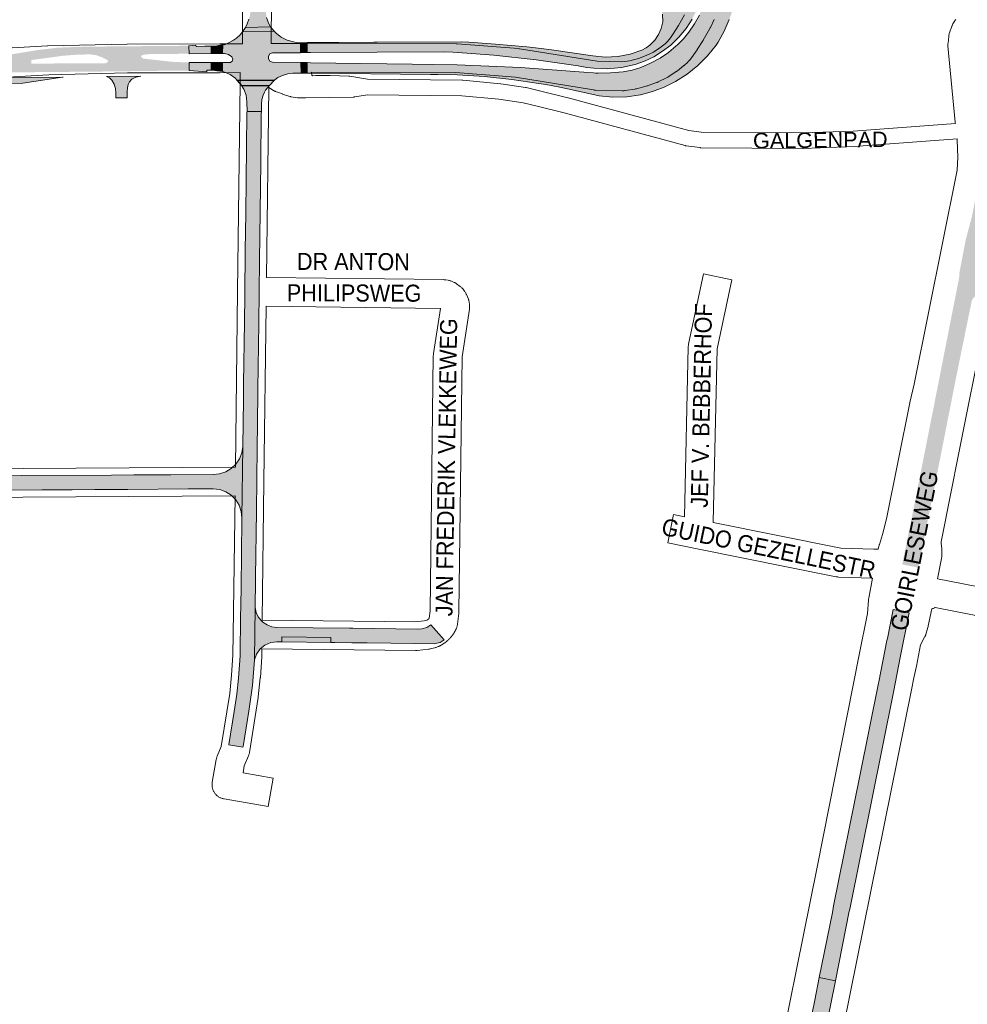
# Paper-space layout 'Layout1' of a CAD drawing. Header units: metres. Extents: x 123097 to 144122, y 392739 to 407589.
# Tile 119 of 256: x 132185 to 132613, y 394566 to 395011. Entities that reach past the tile are written whole.
import ezdxf
from ezdxf.enums import TextEntityAlignment as Align

# ---------------------------------------------------------------- set-up
doc = ezdxf.new("R2010")
doc.units = ezdxf.units.M
doc.header["$MEASUREMENT"] = 0
for name, color, linetype, lineweight in [('gs-anno-wegen algemeen tekst', 7, 'Continuous', 0), ('gs-knt-aanvullende hoofdweg', 7, 'Continuous', 0), ('gs-knt-fietspaden', 7, 'Continuous', 0), ('gs-knt-wegen algemeen', 7, 'Continuous', 0), ('ir-ARC-asfalt-hoofdwegen-te inspecteren', 5, 'Continuous', 0), ('ir-ARC-fietspaden naastliggend- te inspecteren', 1, 'Continuous', 0)]:
    doc.layers.add(name, color=color, linetype=linetype, lineweight=lineweight)
doc.styles.add('Style-Arial', font='arial.ttf')

psp = doc.layouts.get("Layout1")

# ---------------------------------------------------------------- hatches: boundary and pattern name
at = {"layer": 'ir-ARC-asfalt-hoofdwegen-te inspecteren', "linetype": 'Continuous', "lineweight": 13}
for points in [[(132288.189, 395011.728), (132287.425, 395009.603), (132286.661, 395007.948), (132297.973, 395008.226), (132297.111, 395009.83), (132296.534, 395011.257), (132296.071, 395012.475), (132296.065, 395012.589), (132296.085, 395012.706), (132295.48, 395018.467), (132295.436, 395019.816), (132295.447, 395020.571), (132295.511, 395025.894), (132295.655, 395037.915), (132295.692, 395040.974), (132295.792, 395049.304), (132295.93, 395060.856), (132294.58, 395060.878), (132289.474, 395060.976), (132289.335, 395049.311), (132289.236, 395041.005), (132289.198, 395037.831), (132289.056, 395025.903), (132288.998, 395021.006), (132288.868, 395017.091), (132288.957, 395016.931), (132288.971, 395016.746), (132288.825, 395014.824), (132288.722, 395014.029)], [(132452.777, 394976.487), (132446.553, 394977.062), (132440.441, 394978.367), (132428.78, 394980.93), (132422.455, 394982.139), (132419.23, 394982.701), (132407.02, 394984.48), (132394.749, 394985.768), (132382.436, 394986.563), (132373.669, 394986.66), (132370.275, 394986.715), (132316.23, 394987.229), (132314.677, 394987.241), (132314.47, 394987.238), (132314.465, 394992.076), (132316.073, 394992.041), (132361.935, 394991.432), (132382.316, 394991.053), (132410.96, 394989.785), (132439.564, 394987.821), (132443.919, 394987.392), (132444.981, 394987.317), (132446.046, 394987.294), (132451.69, 394987.449), (132457.319, 394987.882), (132461.398, 394988.685), (132465.366, 394989.927), (132469.811, 394991.781), (132474.059, 394994.05), (132477.841, 394996.647), (132481.358, 394999.592), (132481.808, 395000), (132484.608, 395002.814), (132487.143, 395005.869), (132489.671, 395009.618), (132491.834, 395013.588), (132493.518, 395017.432), (132495.109, 395022.212), (132495.691, 395024.318), (132495.579, 395024.858), (132495.133, 395025.183), (132494.64, 395025.304), (132494.079, 395025.23), (132493.727, 395024.787), (132492.897, 395021.92), (132491.919, 395019.099), (132491.546, 395018.115), (132490.174, 395014.884), (132488.606, 395011.744), (132485.818, 395007.466), (132482.561, 395003.535), (132478.877, 395000), (132475.209, 394997.177), (132471.27, 394994.747), (132467.101, 394992.737), (132462.746, 394991.169), (132456.597, 394989.87), (132450.337, 394989.321), (132444.056, 394989.529), (132440.98, 394989.91), (132437.045, 394990.62), (132418.023, 394993.368), (132398.914, 394995.43), (132384.614, 394996.506), (132380.43, 394996.723), (132376.249, 394996.898), (132316.045, 394996.585), (132314.46, 394996.578), (132314.455, 395001.088), (132314.551, 395001.089), (132316.297, 395001.087), (132328.878, 395001.15), (132344.659, 395001.258), (132346.239, 395001.283), (132384.242, 395001.427), (132387.59, 395001.29), (132399.74, 395000.48), (132413.89, 394999.16), (132420.311, 394998.409), (132425, 394997.86), (132443.635, 394995.068), (132449.28, 394994.575), (132454.939, 394994.862), (132460.506, 394995.923), (132465.874, 394997.737), (132467.761, 394998.748), (132469.498, 395000), (132471.669, 395002.172), (132473.391, 395004.714), (132474.603, 395007.536), (132475.26, 395010.535), (132475.21, 395013.958), (132474.389, 395017.281), (132472.838, 395020.333), (132470.639, 395022.956), (132468.339, 395024.75), (132465.736, 395026.066), (132462.928, 395026.857), (132460.02, 395027.091), (132521.55, 395031.58), (132518.397, 395030.949), (132515.444, 395029.679), (132512.817, 395027.824), (132510.632, 395025.466), (132508.982, 395022.706), (132507.94, 395019.664), (132507.24, 395016.86), (132505.367, 395011.495), (132503.049, 395006.307), (132500.301, 395001.333), (132499.388, 395000), (132495.528, 394995.144), (132491.146, 394990.753), (132486.298, 394986.883), (132481.046, 394983.583), (132475.994, 394981.008), (132470.695, 394978.988), (132465.21, 394977.547), (132459.025, 394976.649)], [(132282.942, 394983.926), (132299.668, 394983.999), (132299.804, 394984.141), (132300.648, 394984.833), (132301.277, 394985.277), (132303.432, 394986.28), (132305.712, 394986.951), (132308.067, 394987.274), (132310.001, 394987.263), (132311.742, 394987.225), (132311.604, 394992.133), (132298.858, 394992.326), (132297.708, 394992.757), (132297.008, 394993.766), (132297.009, 394994.994), (132297.711, 394996.003), (132298.862, 394996.431), (132311.542, 394996.561), (132311.479, 395001.07), (132310.943, 395001.067), (132309.704, 395001.231), (132308.399, 395001.441), (132305.487, 395002.189), (132302.787, 395003.511), (132301.949, 395004.112), (132300.601, 395005.214), (132299.601, 395006.36), (132285.295, 395006.008), (132284.281, 395004.569), (132282.534, 395003.149), (132281.21, 395002.192), (132279.252, 395001.112), (132277.393, 395000.286), (132277.029, 395000.166), (132276.67, 395000.302), (132276.32, 395000.219), (132276.29, 394996.207), (132277.151, 394996.196), (132278.955, 394995.679), (132280.507, 394994.625), (132280.947, 394993.701), (132280.672, 394992.715), (132279.817, 394992.152), (132276.26, 394992.166), (132276.229, 394987.981), (132276.632, 394987.913), (132276.745, 394987.91), (132276.857, 394987.875), (132279.746, 394986.694), (132282.264, 394984.85), (132282.461, 394984.504)], [(132261.084, 394999.678), (132261.133, 394996.082), (132271.053, 394996.172), (132271.074, 394999.458), (132268.274, 394999.472), (132264.592, 394999.369), (132264.117, 394999.676), (132264.041, 394999.922)], [(132272.095, 394996.182), (132273.728, 394996.195), (132273.676, 394999.596), (132272.001, 394999.453), (132271.074, 394999.458), (132271.053, 394996.172)], [(132311.542, 394996.561), (132314.46, 394996.578), (132314.455, 395001.088), (132311.663, 395001.071), (132311.479, 395001.07)], [(132273.751, 394992.172), (132272.151, 394992.153), (132271.081, 394992.149), (132271.111, 394988.64), (132271.763, 394988.65), (132273.751, 394988.398)], [(132273.751, 394988.398), (132273.782, 394988.394), (132276.229, 394987.981), (132276.26, 394992.166), (132273.751, 394992.172)], [(132153.357, 394985.141), (132159.292, 394984.215), (132169.886, 394982.622), (132185.904, 394982.821), (132203.868, 394985.527), (132204.133, 394985.552)], [(132239.383, 394985.947), (132223.76, 394985.768), (132225.114, 394985.145), (132226.236, 394984.164), (132227.267, 394982.368), (132227.787, 394980.364), (132228.017, 394978.328), (132228.068, 394976.087), (132233.137, 394976.196), (132233.174, 394978.813), (132233.226, 394980.663), (132233.547, 394982.127), (132234.248, 394983.452), (132235.276, 394984.543), (132237.018, 394985.497)], [(132294.61, 394977.379), (132295.19, 394978.635), (132295.744, 394979.575), (132297.558, 394981.787), (132284.765, 394981.731), (132285.878, 394980.13), (132286.939, 394977.305), (132287.294, 394974.309), (132287.319, 394969.962), (132293.818, 394969.975), (132293.864, 394973.324), (132294.052, 394975.386)], [(132291.158, 394757.95), (132291.179, 394759.606), (132291.552, 394789.071), (132291.74, 394803.898), (132291.756, 394805.168), (132291.905, 394816.89), (132292.231, 394842.509), (132292.256, 394844.46), (132292.635, 394874.277), (132292.971, 394902.604), (132293.516, 394946.782), (132293.538, 394948.559), (132293.76, 394966.569), (132293.79, 394968.967), (132293.818, 394969.975), (132287.319, 394969.962), (132287.282, 394969.501), (132287.283, 394969.039), (132286.732, 394923.791), (132286.531, 394907.287), (132286.284, 394886.97), (132286.135, 394874.757), (132285.796, 394846.937), (132285.708, 394839.786), (132285.45, 394818.52), (132285.03, 394786.294), (132284.815, 394769.397), (132284.641, 394755.593), (132284.627, 394754.492), (132284.449, 394740.46), (132284.439, 394739.659), (132284.267, 394726.08), (132284.24, 394723.96), (132283.51, 394713.87), (132282.7, 394706.53), (132281.481, 394698.743), (132279.145, 394683.818), (132279.109, 394683.59), (132285.503, 394682.566), (132285.556, 394682.893), (132287.526, 394695.113), (132288.14, 394698.92), (132289.734, 394710.431), (132290.66, 394722.015), (132291.004, 394745.732)], [(132285.03, 394786.294), (132285.45, 394818.52), (132285.012, 394815.639), (132283.951, 394812.926), (132282.318, 394810.513), (132280.193, 394808.519), (132277.682, 394807.042), (132274.907, 394806.154), (132272.004, 394805.9), (132252.953, 394805.779), (132240.127, 394805.697), (132236.222, 394805.672), (132226.066, 394805.608), (132185.251, 394805.348), (132167.29, 394805.234), (132144.72, 394805.09), (132141.086, 394805.513), (132137.551, 394806.458), (132134.19, 394807.904), (132131.073, 394809.821), (132128.267, 394812.169), (132117.219, 394801.423), (132119.031, 394799.951), (132121.134, 394798.939), (132123.415, 394798.443), (132123.847, 394798.41), (132151.779, 394798.597), (132163.652, 394798.676), (132165.412, 394798.688), (132179.776, 394798.784), (132194.631, 394798.883), (132207.876, 394798.971), (132208.254, 394798.974), (132218.492, 394799.042), (132224.381, 394799.081), (132233.401, 394799.142), (132260.754, 394799.324), (132270.265, 394799.388), (132272.08, 394799.4), (132274.973, 394799.047), (132277.716, 394798.062), (132280.173, 394796.494), (132282.221, 394794.421), (132283.76, 394791.946), (132284.712, 394789.191)], [(132291.004, 394745.732), (132290.66, 394722.015), (132291.595, 394724.682), (132293.226, 394726.99), (132295.428, 394728.761), (132298.032, 394729.859), (132300.772, 394730.2), (132303.048, 394730.174), (132303.048, 394732.416), (132325.201, 394732.166), (132325.176, 394729.924), (132327.095, 394729.902), (132334.758, 394729.815), (132341.641, 394729.737), (132352.344, 394729.615), (132372.139, 394729.391), (132372.433, 394729.422), (132374.577, 394729.98), (132376.503, 394731.076), (132370.483, 394737.921), (132368.586, 394736.703), (132366.431, 394736.041), (132364.178, 394735.983), (132335.211, 394736.327), (132333.711, 394736.345), (132300.818, 394736.736), (132298.557, 394737.038), (132296.421, 394737.842), (132294.522, 394739.106), (132294.156, 394739.43), (132293.811, 394739.767), (132292.437, 394741.529), (132291.486, 394743.55)], [(132576.677, 394730.75), (132572.931, 394712.086), (132572.861, 394711.507), (132564.321, 394669.584), (132552.497, 394610.821), (132552.311, 394609.835), (132551.988, 394607.905), (132546.075, 394578.505), (132553.337, 394577.041), (132559.634, 394608.402), (132559.833, 394609.4), (132579.544, 394707.455), (132582.796, 394723.878), (132586.722, 394743.299), (132579.398, 394744.804), (132576.922, 394731.74)], [(132546.075, 394578.505), (132544.003, 394568.2), (132535.303, 394525.592), (132530.928, 394505.225), (132527.65, 394490.095), (132524.821, 394477.614), (132522.01, 394464.788), (132521.883, 394464.419), (132521.672, 394463.488), (132519.381, 394453.359), (132518.845, 394451.504), (132516.286, 394441.764), (132510.066, 394416.354), (132509.796, 394415.321), (132509.254, 394413.251), (132507, 394404.637), (132506.818, 394403.944), (132506.782, 394403.805), (132506.738, 394403.642), (132502.73, 394388.827), (132501.739, 394385.164), (132497.827, 394370.704), (132497.443, 394369.288), (132497.416, 394369.187), (132497.569, 394369.149), (132496.557, 394365.424), (132503.702, 394363.661), (132504.941, 394368.07), (132505.172, 394368.891), (132505.34, 394369.499), (132509.326, 394383.916), (132510.345, 394387.597), (132514.439, 394402.403), (132514.712, 394403.394), (132516.191, 394409.543), (132520.199, 394426.208), (132525.499, 394447.946), (132526.823, 394453.205), (132528.905, 394461.472), (132529.731, 394464.751), (132530.339, 394468.479), (132531.023, 394471.282), (132534.139, 394484.755), (132537.482, 394500), (132538.249, 394503.607), (132541.254, 394517.737), (132545.192, 394536.929), (132553.337, 394577.041)]]:
    psp.add_hatch(color=5, dxfattribs=at).paths.add_polyline_path(points, flags=0)
h = psp.add_hatch(color=5, dxfattribs=at)
h.paths.add_polyline_path([(132590.808, 394763.753), (132583.567, 394765.242), (132584.18, 394768.361), (132587.954, 394786.66), (132599.821, 394846.696), (132609.328, 394895.034), (132609.446, 394897.206), (132612.302, 394912.089), (132614.914, 394921.887), (132622.08, 394957.128), (132622.783, 394960.328), (132623.664, 394964.717), (132630.151, 394998.114), (132630.363, 394999.325), (132631.227, 395005.493), (132631.494, 395007.502), (132631.923, 395010.982), (132632.814, 395019.414), (132632.966, 395020.561), (132633.064, 395022.139), (132632.871, 395023.708), (132632.686, 395024.537), (132632.253, 395025.748), (132631.624, 395026.87), (132640.263, 395027.026), (132639.811, 395024.78), (132638.398, 395017.733), (132638.547, 395016.966), (132639.242, 395016.225), (132640.69, 395014.841), (132641.014, 395014.612), (132641.363, 395014.432), (132641.766, 395014.464), (132642.014, 395014.783), (132643.038, 395018.656), (132643.51, 395020.604), (132644.413, 395024.855), (132644.819, 395027.111), (132656.258, 395027.309), (132655.979, 395025.088), (132655.596, 395022.614), (132654.988, 395019.42), (132654.192, 395015.501), (132653.685, 395013.106), (132652.67, 395009.75), (132651.455, 395006.46), (132649.69, 395002.379), (132646.074, 394995.211), (132644.738, 394992.517), (132643.231, 394989.396), (132642.369, 394987.574), (132641.532, 394985.738), (132638.33, 394978.387), (132636.852, 394974.638), (132636.161, 394972.761), (132633.753, 394965.673), (132631.821, 394959.578), (132630.831, 394956.592), (132629.58, 394952.185), (132627.026, 394943.13), (132624.891, 394933.968), (132619.064, 394904.676), (132619.694, 394903.473), (132618.867, 394898.853), (132616.367, 394886.141), (132615.835, 394885.81), (132615.014, 394884.482), (132607.909, 394849.673), (132605.976, 394839.854), (132601.036, 394814.794), (132597.478, 394796.738), (132597.287, 394796.02)])
h.paths.add_polyline_path([(132634.847, 394996.656), (132634.36, 394996.805), (132634.235, 394997.298), (132636.724, 395009.378), (132637.187, 395010.005), (132637.579, 395010.034), (132637.887, 395009.788), (132638.177, 395009.278), (132638.705, 395007.378), (132638.454, 395005.422), (132635.226, 394996.995)], flags=16)
h = psp.add_hatch(color=5, dxfattribs=at)
h.paths.add_polyline_path([(132128.782, 394987.2), (132128.716, 394994.383), (132168.709, 394994.76), (132175.299, 394995.158), (132181.85, 394995.977), (132192.982, 394997.783), (132201.854, 394998.812), (132210.777, 394999.18), (132228.326, 394999.412), (132231.618, 394999.429), (132259.157, 394999.678), (132261.084, 394999.678), (132261.133, 394996.082), (132243.569, 394995.921), (132241.656, 394995.767), (132239.772, 394995.403), (132239.473, 394995.176), (132239.445, 394994.802), (132239.9, 394994.166), (132240.618, 394993.855), (132253.502, 394992.431), (132261.173, 394992.115), (132261.212, 394988.474), (132259.705, 394988.474), (132246.247, 394988.346), (132217.904, 394988), (132214.939, 394987.975), (132186.436, 394987.701), (132169.426, 394987.539), (132143.509, 394987.323), (132137.019, 394987.278)])
h.paths.add_polyline_path([(132189.826, 394991.614), (132189.801, 394993.229), (132204.082, 394995.159), (132209.173, 394995.562), (132216.257, 394995.82), (132219.082, 394995.399), (132221.79, 394994.49), (132224.297, 394993.121), (132224.47, 394992.809), (132224.435, 394992.453), (132224.08, 394992.113), (132223.384, 394991.789)], flags=16)
at = {"layer": 'ir-ARC-asfalt-hoofdwegen-te inspecteren', "linetype": 'Continuous', "lineweight": 13, "extrusion": (0, 0, -1)}
psp.add_hatch(color=5, dxfattribs=at).paths.add_polyline_path([(-132269.199, 394987.941), (-132269.161, 394988.6), (-132271.111, 394988.64), (-132271.081, 394992.149), (-132261.173, 394992.115), (-132261.212, 394988.474)], flags=0)

# ---------------------------------------------------------------- linework, layer by layer
at = {"layer": 'gs-knt-aanvullende hoofdweg', "color": 7, "linetype": 'Continuous', "flags": 128}
for points in [[(132572.759, 394772.043), (132573.053, 394773.537), (132573.104, 394773.771), (132573.163, 394774.002), (132573.231, 394774.232), (132574.632, 394778.68), (132576.512, 394785.859), (132586.986, 394838.211), (132587.024, 394838.39), (132588.948, 394846.778), (132608.385, 394943.383), (132608.7, 394949.315), (132608.444, 394956.994), (132608.391, 394957.627)], [(132623.842, 394883.546), (132621.83, 394878.904), (132621.806, 394878.848), (132607.821, 394808.853), (132606.748, 394803.483), (132606.747, 394803.478), (132605.666, 394798.11), (132601.111, 394775.496), (132601.202, 394774.614), (132601.431, 394772.398), (132601.441, 394772.278), (132601.445, 394772.218), (132601.447, 394772.158), (132601.45, 394772.038), (132601.451, 394768.92), (132601.447, 394768.753), (132601.435, 394768.587), (132601.415, 394768.421), (132601.388, 394768.256), (132601.314, 394767.872), (132599.564, 394758.774)], [(132491.537, 394407.582), (132493.691, 394414.843), (132493.775, 394415.106), (132493.871, 394415.366), (132493.977, 394415.622), (132494.094, 394415.873), (132504.053, 394436.046), (132508.078, 394452.232), (132514.383, 394479.401), (132523.495, 394521.738), (132545.034, 394628.371), (132564.079, 394724.323), (132564.085, 394724.354), (132567.889, 394743.046), (132568.291, 394749.101), (132568.316, 394749.378), (132568.352, 394749.654), (132568.4, 394749.927), (132570.194, 394759.034)], [(132596.887, 394745.095), (132595.354, 394737.403), (132595.32, 394737.251), (132595.28, 394737.1), (132594.255, 394733.612), (132594.237, 394733.552), (132594.205, 394733.44), (132594.153, 394733.279), (132594.094, 394733.121), (132594.027, 394732.966), (132593.953, 394732.815), (132593.872, 394732.658), (132593.828, 394732.573), (132591.892, 394728.839), (132589.958, 394719.24), (132588.876, 394713.872), (132587.791, 394708.504), (132547.829, 394510.83)]]:
    psp.add_lwpolyline(points, dxfattribs=at)
at = {"layer": 'gs-knt-fietspaden', "color": 7, "linetype": 'Continuous', "flags": 128}
for points in [[(132316.478, 394987.681), (132316.481, 394987.564), (132316.504, 394987.426), (132316.687, 394986.33), (132316.889, 394986.134), (132318.486, 394986.198), (132318.626, 394986.201), (132324.817, 394986.201), (132324.894, 394986.2), (132333.345, 394986.014), (132333.479, 394986.009), (132333.613, 394985.998), (132333.747, 394985.982), (132333.879, 394985.961), (132341.821, 394984.557), (132384.624, 394984.089), (132384.763, 394984.084), (132384.902, 394984.075), (132401.895, 394982.532), (132402, 394982.521), (132402.104, 394982.506), (132413.304, 394980.809), (132413.446, 394980.785), (132413.587, 394980.754), (132420.748, 394979.057), (132420.784, 394979.049), (132432.402, 394976.165), (132432.472, 394976.146), (132487.049, 394961.392), (132492.726, 394960.627), (132538.647, 394960.294), (132561.443, 394961.139), (132607.589, 394964.607)], [(132608.391, 394957.627), (132561.903, 394954.134), (132561.77, 394954.126), (132538.829, 394953.275), (132538.674, 394953.273), (132492.452, 394953.609), (132492.304, 394953.613), (132492.157, 394953.624), (132492.009, 394953.64), (132485.885, 394954.465), (132485.735, 394954.489), (132485.586, 394954.519), (132485.438, 394954.556), (132430.675, 394969.36), (132419.11, 394972.231), (132412.109, 394973.89), (132401.156, 394975.55), (132384.407, 394977.071), (132341.771, 394977.537), (132336.1, 394976.573), (132335.967, 394976.553), (132335.833, 394976.538), (132335.699, 394976.528), (132335.564, 394976.523), (132313.926, 394976.201), (132310.95, 394976.092), (132310.803, 394976.09), (132310.656, 394976.094), (132310.51, 394976.104), (132310.364, 394976.12), (132310.219, 394976.142), (132307.195, 394976.669), (132307.029, 394976.702), (132306.864, 394976.743), (132306.702, 394976.792), (132303.428, 394977.869), (132303.328, 394977.903), (132300.167, 394979.049), (132300.034, 394979.101), (132299.903, 394979.157), (132299.774, 394979.219), (132299.648, 394979.286), (132299.525, 394979.359), (132299.295, 394979.5), (132297.193, 394980.792)], [(132597.978, 394745.514), (132597.645, 394745.365), (132597.302, 394745.231), (132596.952, 394745.114), (132596.887, 394745.095)], [(132598.401, 394745.735), (132598.31, 394745.683), (132597.985, 394745.518), (132597.981, 394745.515), (132597.978, 394745.514)]]:
    psp.add_lwpolyline(points, dxfattribs=at)
at = {"layer": 'gs-knt-wegen algemeen', "color": 7, "linetype": 'Continuous', "flags": 128}
for points in [[(132285.242, 395000.59), (132285.262, 395007.025), (132285.305, 395021.061), (132285.306, 395021.161), (132285.362, 395024.184)], [(132298.385, 395024.244), (132298.325, 395020.971), (132298.263, 395000.639)], [(132298.263, 395000.639), (132312.741, 395000.708), (132312.782, 395000.708), (132312.969, 395000.708), (132381.852, 395000.583), (132382.102, 395000.578), (132382.352, 395000.563), (132410.041, 394998.379), (132410.305, 394998.353), (132410.567, 394998.316), (132445.639, 394992.649), (132456.81, 394992.392), (132460.387, 394992.943), (132464.294, 394993.974), (132467.843, 394995.212), (132471.161, 394996.866), (132473.966, 394998.699), (132476.322, 395000.597), (132477.49, 395001.652), (132478.736, 395003.203), (132479.952, 395005.025), (132482.362, 395008.814), (132485.143, 395013.707)], [(132498.522, 395011.63), (132496.853, 395008.007), (132496.731, 395007.758), (132496.6, 395007.514), (132493.602, 395002.239), (132493.52, 395002.099), (132493.435, 395001.961), (132490.899, 394997.975), (132490.821, 394997.856), (132489.406, 394995.736), (132489.241, 394995.501), (132489.067, 394995.273), (132487.315, 394993.093), (132487.149, 394992.894), (132486.975, 394992.702), (132486.796, 394992.52), (132486.793, 394992.517), (132486.791, 394992.515)], [(132607.589, 394964.607), (132607.551, 394964.871), (132607.515, 394965.175), (132604.257, 394999.629), (132604.235, 394999.944), (132604.228, 395000.259), (132604.237, 395000.574), (132604.26, 395000.889), (132604.563, 395003.923), (132604.602, 395004.237), (132604.657, 395004.549), (132604.726, 395004.858), (132604.811, 395005.163), (132604.91, 395005.464), (132605.987, 395008.482), (132606.096, 395008.766), (132606.218, 395009.045), (132606.353, 395009.317), (132606.5, 395009.583), (132607.311, 395010.969), (132607.444, 395011.186), (132607.585, 395011.397), (132607.735, 395011.604)], [(132162.438, 394997.624), (132197.043, 394999.582), (132197.265, 394999.59), (132232.995, 395000.394), (132233.118, 395000.396), (132275.004, 395000.542), (132285.242, 395000.59)], [(132486.791, 394992.515), (132486.604, 394992.34), (132484.914, 394990.813), (132484.776, 394990.691), (132484.634, 394990.573), (132481.882, 394988.356), (132481.712, 394988.224), (132481.537, 394988.097), (132481.358, 394987.976), (132477.964, 394985.759), (132477.751, 394985.625), (132477.532, 394985.5), (132477.309, 394985.383), (132473.282, 394983.375), (132473.033, 394983.257), (132472.779, 394983.15), (132472.521, 394983.054), (132468.343, 394981.597), (132468.103, 394981.519), (132467.86, 394981.45), (132463.378, 394980.267), (132463.156, 394980.212), (132462.933, 394980.165), (132462.707, 394980.127), (132458.224, 394979.437), (132457.941, 394979.399), (132457.656, 394979.375), (132457.37, 394979.362), (132457.085, 394979.363), (132444.892, 394979.643), (132444.595, 394979.656), (132444.299, 394979.684), (132444.004, 394979.724), (132408.753, 394985.42), (132381.578, 394987.564), (132316.478, 394987.681)], [(132284.255, 394987.566), (132275.053, 394987.523), (132233.226, 394987.376), (132197.668, 394986.576), (132163.031, 394984.616), (132162.746, 394984.607), (132123.082, 394984.102)], [(132282.056, 394809.225), (132283.043, 394888.646), (132284.198, 394982.929), (132284.255, 394987.566)], [(132123.082, 394984.102), (132123.528, 394912.416), (132124.178, 394820.191), (132124.363, 394819.017), (132124.662, 394817.871), (132125.788, 394815.252), (132127.318, 394813.044), (132129.258, 394811.182), (132131.527, 394809.744), (132134.191, 394808.727), (132135.234, 394808.499), (132137.926, 394808.286), (132282.056, 394809.225)], [(132297.193, 394980.792), (132296.141, 394894.991)], [(132296.141, 394894.991), (132376.137, 394893.949), (132376.396, 394893.941), (132376.654, 394893.922), (132376.911, 394893.893), (132377.167, 394893.854), (132378.237, 394893.668), (132378.533, 394893.609), (132378.826, 394893.537), (132379.115, 394893.451), (132379.401, 394893.352), (132380.418, 394892.972), (132380.695, 394892.861), (132380.967, 394892.738), (132381.233, 394892.602), (132381.493, 394892.454), (132381.745, 394892.294), (132381.99, 394892.123), (132383.733, 394890.843), (132383.971, 394890.661), (132384.199, 394890.468), (132384.418, 394890.264), (132384.628, 394890.051), (132384.828, 394889.828), (132385.017, 394889.596), (132385.684, 394888.74), (132385.863, 394888.499)], [(132385.863, 394888.499), (132386.031, 394888.251), (132386.187, 394887.994), (132386.331, 394887.731), (132386.462, 394887.462), (132386.581, 394887.186), (132387.395, 394885.182), (132387.501, 394884.9), (132387.595, 394884.614), (132387.675, 394884.323), (132387.742, 394884.029), (132387.795, 394883.733), (132387.834, 394883.434), (132387.867, 394883.123)], [(132387.913, 394880.658), (132384.565, 394859.077), (132383.146, 394743.726), (132383.139, 394743.488), (132383.123, 394743.25), (132383.099, 394743.013), (132382.508, 394738.197), (132382.464, 394737.899), (132382.406, 394737.603), (132382.335, 394737.31), (132382.251, 394737.02), (132382.153, 394736.735), (132382.042, 394736.455), (132382.006, 394736.371), (132381.97, 394736.287), (132381.933, 394736.203), (132381.896, 394736.121), (132381.859, 394736.038), (132381.821, 394735.955), (132381.782, 394735.872), (132381.743, 394735.791), (132381.704, 394735.708), (132381.664, 394735.626), (132381.623, 394735.544), (132381.583, 394735.464), (132381.541, 394735.382), (132381.499, 394735.301), (132381.457, 394735.221), (132381.415, 394735.141), (132381.371, 394735.06), (132381.328, 394734.98), (132381.283, 394734.9), (132381.239, 394734.822), (132381.194, 394734.742), (132381.149, 394734.663), (132381.103, 394734.584), (132381.057, 394734.507), (132381.01, 394734.428), (132380.962, 394734.35), (132380.915, 394734.273), (132380.867, 394734.196), (132380.818, 394734.119), (132380.769, 394734.042), (132380.72, 394733.965), (132380.67, 394733.889), (132380.62, 394733.813), (132380.569, 394733.738), (132380.518, 394733.662), (132380.467, 394733.588), (132380.414, 394733.513), (132380.362, 394733.438), (132380.309, 394733.364), (132380.256, 394733.29), (132380.202, 394733.217), (132380.148, 394733.143), (132380.093, 394733.07), (132380.039, 394732.998), (132379.984, 394732.926), (132379.928, 394732.854), (132379.871, 394732.782), (132379.815, 394732.711), (132379.758, 394732.64), (132379.701, 394732.569), (132379.643, 394732.498), (132379.585, 394732.429), (132379.526, 394732.359), (132379.467, 394732.289), (132379.408, 394732.22), (132379.348, 394732.152), (132379.288, 394732.084), (132379.227, 394732.015), (132379.166, 394731.947), (132379.106, 394731.881), (132379.044, 394731.814), (132378.982, 394731.747), (132378.919, 394731.68), (132378.857, 394731.615), (132378.793, 394731.549), (132378.73, 394731.484), (132378.665, 394731.419), (132378.602, 394731.355), (132378.537, 394731.291), (132378.472, 394731.227), (132378.406, 394731.163), (132378.341, 394731.101), (132378.275, 394731.038), (132378.208, 394730.976), (132378.141, 394730.914), (132378.075, 394730.853), (132378.007, 394730.792), (132377.939, 394730.731), (132377.87, 394730.67), (132377.802, 394730.611), (132377.733, 394730.551), (132377.664, 394730.492), (132377.594, 394730.433), (132377.525, 394730.375), (132377.455, 394730.317), (132377.384, 394730.259), (132377.313, 394730.202), (132377.242, 394730.146), (132377.17, 394730.089), (132377.098, 394730.033), (132377.026, 394729.977), (132376.954, 394729.923), (132376.881, 394729.868), (132376.808, 394729.814), (132376.734, 394729.76), (132376.661, 394729.706), (132376.587, 394729.653), (132376.513, 394729.601), (132376.438, 394729.548), (132376.364, 394729.497), (132376.288, 394729.446), (132376.212, 394729.394), (132376.137, 394729.344), (132376.061, 394729.294), (132375.985, 394729.244), (132375.908, 394729.195), (132375.831, 394729.146), (132375.754, 394729.099), (132375.676, 394729.05), (132375.598, 394729.003), (132375.52, 394728.956), (132375.443, 394728.91), (132375.364, 394728.864), (132375.285, 394728.818), (132375.206, 394728.773), (132375.127, 394728.728), (132375.047, 394728.684), (132374.967, 394728.64), (132374.887, 394728.596), (132374.807, 394728.554), (132374.727, 394728.511), (132374.646, 394728.469), (132374.565, 394728.427), (132374.484, 394728.387), (132374.402, 394728.346), (132374.32, 394728.306), (132374.238, 394728.266), (132374.157, 394728.227), (132373.984, 394728.148), (132373.81, 394728.075), (132373.093, 394727.785), (132372.811, 394727.679), (132372.525, 394727.585), (132372.235, 394727.506), (132370.173, 394726.988), (132369.888, 394726.924), (132369.599, 394726.872), (132369.309, 394726.833), (132364.233, 394726.269), (132363.969, 394726.245), (132363.704, 394726.232), (132363.438, 394726.229), (132294.034, 394727.036)], [(132295.981, 394881.972), (132294.995, 394802.675), (132294.199, 394740.055)], [(132294.199, 394740.055), (132363.191, 394739.253), (132367.434, 394739.725), (132368.63, 394740.025), (132368.703, 394740.054), (132368.74, 394740.074), (132368.778, 394740.095), (132368.815, 394740.117), (132368.852, 394740.139), (132368.889, 394740.161), (132368.925, 394740.184), (132368.961, 394740.208), (132368.996, 394740.232), (132369.032, 394740.257), (132369.067, 394740.282), (132369.101, 394740.308), (132369.135, 394740.334), (132369.169, 394740.361), (132369.202, 394740.388), (132369.235, 394740.415), (132369.268, 394740.444), (132369.3, 394740.472), (132369.332, 394740.501), (132369.363, 394740.531), (132369.394, 394740.561), (132369.425, 394740.591), (132369.455, 394740.622), (132369.484, 394740.653), (132369.513, 394740.685), (132369.542, 394740.717), (132369.57, 394740.749), (132369.598, 394740.782), (132369.625, 394740.815), (132369.652, 394740.849), (132369.678, 394740.883), (132369.704, 394740.918), (132369.728, 394740.95), (132370.132, 394744.244), (132371.552, 394859.699), (132371.563, 394860.006), (132371.588, 394860.312), (132371.628, 394860.617), (132374.782, 394880.946)], [(132374.782, 394880.946), (132295.981, 394881.972)], [(132387.867, 394883.123), (132387.868, 394883.119), (132387.868, 394883.115)], [(132387.867, 394883.123), (132387.868, 394883.119), (132387.868, 394883.115)], [(132387.868, 394883.115), (132387.951, 394882.367), (132387.976, 394882.083), (132387.988, 394881.797), (132387.988, 394881.511), (132387.976, 394881.226), (132387.951, 394880.941), (132387.913, 394880.658)], [(132281.892, 394796.204), (132137.732, 394795.264)], [(132498.135, 394784.114), (132555.737, 394772.522)], [(132555.737, 394772.522), (132570.746, 394772.043), (132572.759, 394772.043)], [(132599.564, 394758.774), (132684.581, 394742.096), (132796.967, 394720.207), (132814.549, 394717.829)], [(132788.317, 394708.627), (132682.087, 394729.317), (132682.079, 394729.319), (132598.401, 394745.735)]]:
    psp.add_lwpolyline(points, dxfattribs=at)
for points in [[(132485.174, 394786.722), (132486.833, 394863.573), (132486.846, 394863.878), (132486.874, 394864.183), (132486.917, 394864.486), (132486.973, 394864.786), (132493.744, 394896.619, -0.3697725), (132493.754, 394896.626), (132506.472, 394893.921, -0.3697711), (132506.479, 394893.911), (132499.836, 394862.678), (132498.146, 394784.398), (132498.139, 394784.206), (132498.135, 394784.114)], [(132294.034, 394727.036), (132293.993, 394723.836), (132293.989, 394723.657), (132293.979, 394723.478), (132293.347, 394714.161), (132293.326, 394713.922), (132292.423, 394705.326), (132292.403, 394705.155), (132292.378, 394704.984), (132288.431, 394680.144), (132288.375, 394679.836), (132288.303, 394679.531), (132288.217, 394679.229), (132288.117, 394678.932), (132288.002, 394678.641), (132286.103, 394674.129), (132285.559, 394670.935), (132299.086, 394668.629, -0.3715507), (132299.094, 394668.619), (132296.91, 394655.802, -0.37155), (132296.899, 394655.794), (132276.953, 394659.194), (132276.649, 394659.253), (132276.348, 394659.327), (132276.051, 394659.414), (132275.759, 394659.517), (132275.471, 394659.632), (132275.19, 394659.762), (132274.914, 394659.904), (132274.646, 394660.06), (132274.386, 394660.228), (132274.134, 394660.408), (132273.891, 394660.6), (132273.657, 394660.804), (132273.434, 394661.018), (132273.22, 394661.243), (132273.018, 394661.477), (132272.827, 394661.721), (132272.648, 394661.974), (132272.481, 394662.235), (132272.326, 394662.504), (132272.185, 394662.78), (132272.057, 394663.062), (132271.942, 394663.35), (132271.842, 394663.643), (132271.755, 394663.94), (132271.683, 394664.242), (132271.625, 394664.546), (132271.581, 394664.853), (132271.553, 394665.161), (132271.539, 394665.471), (132271.539, 394665.781), (132271.555, 394666.09), (132271.585, 394666.399), (132271.63, 394666.705), (132273.395, 394677.057), (132273.452, 394677.351), (132273.522, 394677.641), (132273.606, 394677.928), (132273.702, 394678.211), (132273.812, 394678.488), (132275.696, 394682.966), (132279.493, 394706.858), (132280.365, 394715.163), (132280.977, 394724.181), (132281.098, 394733.704), (132281.892, 394796.204)], [(132570.194, 394759.034), (132554.778, 394759.526), (132554.507, 394759.541), (132554.237, 394759.566), (132553.969, 394759.603), (132553.702, 394759.651), (132490.062, 394772.458), (132477.539, 394774.978, -0.3704081), (132477.532, 394774.989), (132480.097, 394787.735, -0.3704067), (132480.108, 394787.742), (132485.174, 394786.722)]]:
    psp.add_lwpolyline(points, format="xyb", dxfattribs=at)
at = {"layer": 'ir-ARC-asfalt-hoofdwegen-te inspecteren', "color": 5, "linetype": 'Continuous', "lineweight": 13, "flags": 128}
for points in [[(132475.21, 395013.958), (132475.26, 395010.535), (132474.603, 395007.536), (132473.391, 395004.714), (132471.669, 395002.172), (132469.498, 395000), (132467.761, 394998.748), (132465.874, 394997.737), (132460.506, 394995.923), (132454.939, 394994.862), (132449.28, 394994.575), (132443.635, 394995.068), (132425, 394997.86), (132420.311, 394998.409), (132413.89, 394999.16), (132399.74, 395000.48), (132387.59, 395001.29), (132384.242, 395001.427), (132346.239, 395001.283), (132344.659, 395001.258), (132328.878, 395001.15), (132316.297, 395001.087), (132314.551, 395001.089), (132314.455, 395001.088), (132314.46, 394996.578), (132316.045, 394996.585), (132376.249, 394996.898), (132380.43, 394996.723), (132384.614, 394996.506), (132398.914, 394995.43), (132418.023, 394993.368), (132437.045, 394990.62), (132440.98, 394989.91), (132444.056, 394989.529), (132450.337, 394989.321), (132456.597, 394989.87), (132462.746, 394991.169), (132467.101, 394992.737), (132471.27, 394994.747), (132475.209, 394997.177), (132478.877, 395000), (132482.561, 395003.535), (132485.818, 395007.466), (132488.606, 395011.744)], [(132491.834, 395013.588), (132489.671, 395009.618), (132487.143, 395005.869), (132484.608, 395002.814), (132481.808, 395000), (132481.358, 394999.592), (132477.841, 394996.647), (132474.059, 394994.05), (132469.811, 394991.781), (132465.366, 394989.927), (132461.398, 394988.685), (132457.319, 394987.882), (132451.69, 394987.449), (132446.046, 394987.294), (132444.981, 394987.317), (132443.919, 394987.392), (132439.564, 394987.821), (132410.96, 394989.785), (132382.316, 394991.053), (132361.935, 394991.432), (132316.073, 394992.041), (132314.465, 394992.076), (132314.47, 394987.238), (132314.677, 394987.241), (132316.23, 394987.229), (132370.275, 394986.715), (132373.669, 394986.66), (132382.436, 394986.563), (132394.749, 394985.768), (132407.02, 394984.48), (132419.23, 394982.701), (132422.455, 394982.139), (132428.78, 394980.93), (132440.441, 394978.367), (132446.553, 394977.062), (132452.777, 394976.487), (132459.025, 394976.649), (132465.21, 394977.547), (132470.695, 394978.988), (132475.994, 394981.008), (132481.046, 394983.583), (132486.298, 394986.883), (132491.146, 394990.753), (132495.528, 394995.144), (132499.388, 395000), (132500.301, 395001.333), (132503.049, 395006.307), (132505.367, 395011.495)], [(132288.189, 395011.728), (132287.425, 395009.603), (132286.661, 395007.948), (132297.973, 395008.226), (132297.111, 395009.83), (132296.534, 395011.257), (132296.071, 395012.475)]]:
    psp.add_lwpolyline(points, dxfattribs=at)
for points in [[(132282.942, 394983.926), (132299.668, 394983.999), (132299.804, 394984.141), (132300.648, 394984.833), (132301.277, 394985.277), (132303.432, 394986.28), (132305.712, 394986.951), (132308.067, 394987.274), (132310.001, 394987.263), (132311.742, 394987.225), (132311.604, 394992.133), (132298.858, 394992.326), (132297.708, 394992.757), (132297.008, 394993.766), (132297.009, 394994.994), (132297.711, 394996.003), (132298.862, 394996.431), (132311.542, 394996.561), (132311.479, 395001.07), (132310.943, 395001.067), (132309.704, 395001.231), (132308.399, 395001.441), (132305.487, 395002.189), (132302.787, 395003.511), (132301.949, 395004.112), (132300.601, 395005.214), (132299.601, 395006.36), (132285.295, 395006.008), (132284.281, 395004.569), (132282.534, 395003.149), (132281.21, 395002.192), (132279.252, 395001.112), (132277.393, 395000.286), (132277.029, 395000.166), (132276.67, 395000.302), (132276.32, 395000.219), (132276.29, 394996.207), (132277.151, 394996.196), (132278.955, 394995.679), (132280.507, 394994.625), (132280.947, 394993.701), (132280.672, 394992.715), (132279.817, 394992.152), (132276.26, 394992.166), (132276.229, 394987.981), (132276.632, 394987.913), (132276.745, 394987.91), (132276.857, 394987.875), (132279.746, 394986.694), (132282.264, 394984.85), (132282.461, 394984.504)], [(132261.084, 394999.678), (132261.133, 394996.082), (132271.053, 394996.172), (132271.074, 394999.458), (132268.274, 394999.472), (132264.592, 394999.369), (132264.117, 394999.676), (132264.041, 394999.922)], [(132269.199, 394987.941), (132269.161, 394988.6), (132271.111, 394988.64), (132271.081, 394992.149), (132261.173, 394992.115), (132261.212, 394988.474)]]:
    psp.add_lwpolyline(points, close=True, dxfattribs=at)
at = {"layer": 'ir-ARC-asfalt-hoofdwegen-te inspecteren', "color": 5, "linetype": 'Continuous', "lineweight": 13}
for points in [[(132285.295, 395006.008), (132299.601, 395006.36), (132297.973, 395008.226), (132286.661, 395007.948)], [(132272.095, 394996.182), (132273.728, 394996.195), (132273.676, 394999.596), (132272.001, 394999.453), (132271.074, 394999.458), (132271.053, 394996.172)], [(132276.29, 394996.207), (132276.32, 395000.219), (132273.676, 394999.596), (132273.728, 394996.195)], [(132311.542, 394996.561), (132314.46, 394996.578), (132314.455, 395001.088), (132311.663, 395001.071), (132311.479, 395001.07)], [(132273.751, 394992.172), (132272.151, 394992.153), (132271.081, 394992.149), (132271.111, 394988.64), (132271.763, 394988.65), (132273.751, 394988.398)], [(132273.751, 394988.398), (132273.782, 394988.394), (132276.229, 394987.981), (132276.26, 394992.166), (132273.751, 394992.172)], [(132311.742, 394987.225), (132314.47, 394987.238), (132314.465, 394992.076), (132311.604, 394992.133)], [(132153.357, 394985.141), (132159.292, 394984.215), (132169.886, 394982.622), (132185.904, 394982.821), (132203.868, 394985.527), (132204.133, 394985.552)], [(132239.383, 394985.947), (132223.76, 394985.768), (132225.114, 394985.145), (132226.236, 394984.164), (132227.267, 394982.368), (132227.787, 394980.364), (132228.017, 394978.328), (132228.068, 394976.087), (132233.137, 394976.196), (132233.174, 394978.813), (132233.226, 394980.663), (132233.547, 394982.127), (132234.248, 394983.452), (132235.276, 394984.543), (132237.018, 394985.497)], [(132294.61, 394977.379), (132295.19, 394978.635), (132295.744, 394979.575), (132297.558, 394981.787), (132284.765, 394981.731), (132285.878, 394980.13), (132286.939, 394977.305), (132287.294, 394974.309), (132287.319, 394969.962), (132293.818, 394969.975), (132293.864, 394973.324), (132294.052, 394975.386)], [(132291.158, 394757.95), (132291.179, 394759.606), (132291.552, 394789.071), (132291.74, 394803.898), (132291.756, 394805.168), (132291.905, 394816.89), (132292.231, 394842.509), (132292.256, 394844.46), (132292.635, 394874.277), (132292.971, 394902.604), (132293.516, 394946.782), (132293.538, 394948.559), (132293.76, 394966.569), (132293.79, 394968.967), (132293.818, 394969.975), (132287.319, 394969.962), (132287.282, 394969.501), (132287.283, 394969.039), (132286.732, 394923.791), (132286.531, 394907.287), (132286.284, 394886.97), (132286.135, 394874.757), (132285.796, 394846.937), (132285.708, 394839.786), (132285.45, 394818.52), (132285.03, 394786.294), (132284.815, 394769.397), (132284.641, 394755.593), (132284.627, 394754.492), (132284.449, 394740.46), (132284.439, 394739.659), (132284.267, 394726.08), (132284.24, 394723.96), (132283.51, 394713.87), (132282.7, 394706.53), (132281.481, 394698.743), (132279.145, 394683.818), (132279.109, 394683.59), (132285.503, 394682.566), (132285.556, 394682.893), (132287.526, 394695.113), (132288.14, 394698.92), (132289.734, 394710.431), (132290.66, 394722.015), (132291.004, 394745.732)], [(132291.004, 394745.732), (132290.66, 394722.015), (132291.595, 394724.682), (132293.226, 394726.99), (132295.428, 394728.761), (132298.032, 394729.859), (132300.772, 394730.2), (132303.048, 394730.174), (132303.048, 394732.416), (132325.201, 394732.166), (132325.176, 394729.924), (132327.095, 394729.902), (132334.758, 394729.815), (132341.641, 394729.737), (132352.344, 394729.615), (132372.139, 394729.391), (132372.433, 394729.422), (132374.577, 394729.98), (132376.503, 394731.076), (132370.483, 394737.921), (132368.586, 394736.703), (132366.431, 394736.041), (132364.178, 394735.983), (132335.211, 394736.327), (132333.711, 394736.345), (132300.818, 394736.736), (132298.557, 394737.038), (132296.421, 394737.842), (132294.522, 394739.106), (132294.156, 394739.43), (132293.811, 394739.767), (132292.437, 394741.529), (132291.486, 394743.55)], [(132576.677, 394730.75), (132572.931, 394712.086), (132572.861, 394711.507), (132564.321, 394669.584), (132552.497, 394610.821), (132552.311, 394609.835), (132551.988, 394607.905), (132546.075, 394578.505), (132553.337, 394577.041), (132559.634, 394608.402), (132559.833, 394609.4), (132579.544, 394707.455), (132582.796, 394723.878), (132586.722, 394743.299), (132579.398, 394744.804), (132576.922, 394731.74)], [(132325.176, 394729.924), (132325.201, 394732.166), (132303.048, 394732.416), (132303.048, 394730.174)]]:
    psp.add_lwpolyline(points, close=True, dxfattribs=at)
for points in [[(132179.776, 394798.784), (132194.631, 394798.883), (132207.876, 394798.971), (132208.254, 394798.974), (132218.492, 394799.042), (132224.381, 394799.081), (132233.401, 394799.142), (132260.754, 394799.324), (132270.265, 394799.388), (132272.08, 394799.4), (132274.973, 394799.047), (132277.716, 394798.062), (132280.173, 394796.494), (132282.221, 394794.421), (132283.76, 394791.946), (132284.712, 394789.191), (132285.03, 394786.294), (132285.45, 394818.52), (132285.012, 394815.639), (132283.951, 394812.926), (132282.318, 394810.513), (132280.193, 394808.519), (132277.682, 394807.042), (132274.907, 394806.154), (132272.004, 394805.9), (132252.953, 394805.779), (132240.127, 394805.697), (132236.222, 394805.672), (132226.066, 394805.608), (132185.251, 394805.348), (132167.29, 394805.234)], [(132545.192, 394536.929), (132553.337, 394577.041), (132546.075, 394578.505), (132544.003, 394568.2), (132535.303, 394525.592)]]:
    psp.add_lwpolyline(points, dxfattribs=at)
psp.add_solid([(132285.295, 395006.008), (132299.601, 395006.36), (132286.661, 395007.948), (132297.973, 395008.226)], dxfattribs=at)
at = {"layer": 'ir-ARC-asfalt-hoofdwegen-te inspecteren', "color": 5, "linetype": 'Continuous', "lineweight": 13, "extrusion": (0, 0, -1)}
for points in [[(-132276.29, 394996.207), (-132276.32, 395000.219), (-132273.728, 394996.195), (-132273.676, 394999.596)], [(-132311.742, 394987.225), (-132314.47, 394987.238), (-132311.604, 394992.133), (-132314.465, 394992.076)], [(-132325.176, 394729.924), (-132325.201, 394732.166), (-132303.048, 394730.174), (-132303.048, 394732.416)]]:
    psp.add_solid(points, dxfattribs=at)
at = {"layer": 'ir-ARC-fietspaden naastliggend- te inspecteren', "color": 1, "linetype": 'Continuous', "lineweight": 30}
psp.add_lwpolyline([(132297.558, 394981.787), (132299.668, 394983.999), (132282.942, 394983.926), (132284.765, 394981.731)], close=True, dxfattribs=at)
at = {"layer": 'ir-ARC-fietspaden naastliggend- te inspecteren', "color": 1, "linetype": 'Continuous', "lineweight": 30, "extrusion": (0, 0, -1)}
psp.add_solid([(-132297.558, 394981.787), (-132299.668, 394983.999), (-132284.765, 394981.731), (-132282.942, 394983.926)], dxfattribs=at)

# ---------------------------------------------------------------- texts
at = {"layer": 'gs-anno-wegen algemeen tekst', "color": 7, "style": 'Style-Arial'}
psp.add_text('GALGENPAD', height=7, rotation=0.63172, dxfattribs=at).set_placement((132546.518, 394957.082), align=Align.MIDDLE_CENTER)
at = {"layer": 'gs-anno-wegen algemeen tekst', "color": 7, "style": 'Style-Arial', "width": 0.909091}
for s, rotation, p in [('DR ANTON', 359.8166, (132335.428, 394902.135)), ('PHILIPSWEG', 359.8166, (132335.753, 394887.918)), ('JEF V. BEBBERHOF', 88.76339, (132492.772, 394837.052)), ('JAN FREDERIK VLEKKEWEG', 89.0833, (132377.44, 394809.15)), ('GOIRLESEWEG', 78.80358, (132589.066, 394771.469)), ('GUIDO GEZELLESTR', 348.21883, (132523.166, 394772.437))]:
    psp.add_text(s, height=7.7, rotation=rotation, dxfattribs=at).set_placement(p, align=Align.MIDDLE_CENTER)

doc.saveas('drawing.dxf')
